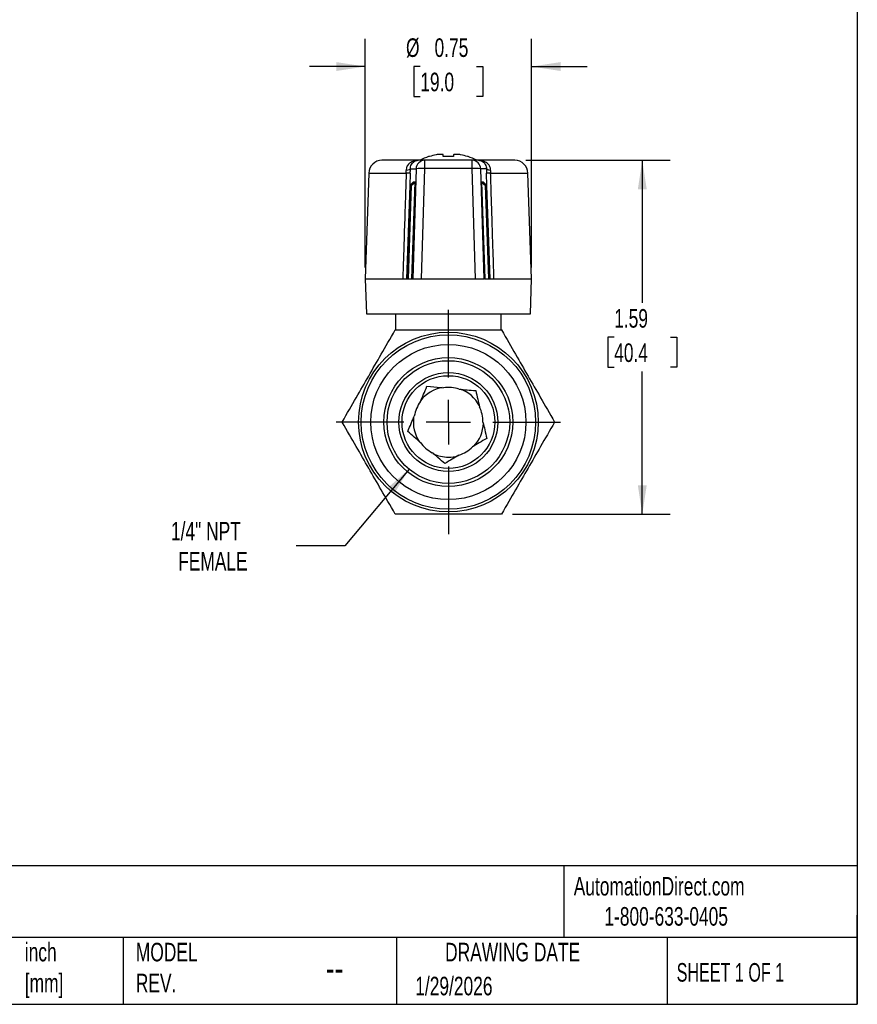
# Model space of a CAD drawing. Header units: inches. Extents: x 0.2 to 10.8, y 0.2 to 8.2.
# Tile 3 of 4: x 7 to 10.8, y 0.2 to 4.7. Entities that reach past the tile are written whole.
import ezdxf

# ---------------------------------------------------------------- set-up
doc = ezdxf.new("R2010")
doc.units = ezdxf.units.IN
doc.header["$MEASUREMENT"] = 0
doc.linetypes.add('SLD-Center', pattern=[0.75, 0.6, -0.05, 0.05, -0.05])
doc.linetypes.add('SLD-Solid', pattern=[0])
doc.layers.add('CENTER', color=40, linetype='SLD-Center')
doc.layers.add('DIMENSIONS', color=140, linetype='SLD-Solid', lineweight=25)
doc.layers.add('TEXT', color=140, linetype='SLD-Solid', lineweight=25)
doc.styles.add('SLDTEXTSTYLE0', font='TXT', dxfattribs={"width": 0.7})
doc.styles.add('SLDTEXTSTYLE1', font='TXT', dxfattribs={"width": 0.65})
doc.dimstyles.new('SLDDIMSTYLE0', dxfattribs={"dimtxt": 0.084961, "dimasz": 0.13, "dimexe": 0, "dimexo": 0.0625, "dimgap": 0.02124, "dimtad": 0, "dimtih": 1, "dimtoh": 1, "dimrnd": 1e-09, "dimdsep": 46, "dimtxsty": 'SLDTEXTSTYLE0', "dimsah": 1, "dimcen": 0.09, "dimadec": 0, "dimazin": 2, "dimtfac": 1, "dimtmove": 0, "dimatfit": 0, "dimfxl": 0, "dimfrac": 2, "dimtolj": 1, "dimtzin": 12, "dimarcsym": 0})
doc.dimstyles.new('SLDDIMSTYLE3', dxfattribs={"dimtxt": 0.084961, "dimasz": 0.13, "dimexe": 0, "dimexo": 0.0625, "dimgap": 0.02124, "dimtad": 0, "dimtih": 1, "dimtoh": 1, "dimrnd": 1e-09, "dimzin": 12, "dimdsep": 46, "dimtxsty": 'SLDTEXTSTYLE0', "dimsah": 1, "dimcen": 0.09, "dimadec": 0, "dimazin": 3, "dimtfac": 1, "dimtofl": 0, "dimtmove": 0, "dimatfit": 3, "dimfxl": 0, "dimfrac": 2, "dimtolj": 1, "dimtzin": 12, "dimarcsym": 0})
doc.dimstyles.new('SLDDIMSTYLE4', dxfattribs={"dimtxt": 0.084961, "dimasz": 0.13, "dimexe": 0, "dimexo": 0.0625, "dimgap": 0.02124, "dimtad": 0, "dimtih": 1, "dimtoh": 1, "dimrnd": 1e-09, "dimzin": 12, "dimdsep": 46, "dimtxsty": 'SLDTEXTSTYLE0', "dimsah": 1, "dimcen": 0, "dimadec": 0, "dimazin": 3, "dimtfac": 1, "dimtofl": 0, "dimtmove": 0, "dimatfit": 3, "dimfxl": 0, "dimfrac": 2, "dimtolj": 1, "dimtzin": 12, "dimarcsym": 0})

# ---------------------------------------------------------------- blocks, each defined once
blk = doc.blocks.new('_D_4')
at = {"layer": 'DIMENSIONS'}
for p, q in [((8.7363, 2.6526), (8.4487, 2.3085)), ((8.4487, 2.3085), (8.2299, 2.3085))]:
    blk.add_line(p, q, dxfattribs=at)
blk.add_solid([(8.7363, 2.6526), (8.6376, 2.5657), (8.6683, 2.5401)], dxfattribs=at)
at = {"layer": 'DIMENSIONS', "char_height": 0.08333, "attachment_point": 1, "style": 'SLDTEXTSTYLE0'}
for s, insert in [('1/4" NPT', (7.667, 2.416)), ('FEMALE', (7.6993, 2.2809))]:
    blk.add_mtext(s, dxfattribs=dict(at, insert=insert))
blk = doc.blocks.new('_D_5')
at = {"layer": 'DIMENSIONS'}
for p, q in [((8.5391, 3.5578), (8.5391, 4.5853)), ((9.2871, 3.5578), (9.2871, 4.5853)), ((8.5391, 4.4603), (8.2891, 4.4603)), ((8.7869, 4.4603), (8.7583, 4.4603)), ((8.7583, 4.4603), (8.7583, 4.3253)), ((9.0393, 4.4603), (9.0679, 4.4603)), ((9.0679, 4.4603), (9.0679, 4.3253)), ((9.2871, 4.4603), (9.5371, 4.4603)), ((8.7583, 4.3253), (8.7869, 4.3253)), ((9.0679, 4.3253), (9.0393, 4.3253))]:
    blk.add_line(p, q, dxfattribs=at)
for points in [[(8.5391, 4.4603), (8.4091, 4.4803), (8.4091, 4.4403)], [(9.2871, 4.4603), (9.4171, 4.4403), (9.4171, 4.4803)]]:
    blk.add_solid(points, dxfattribs=at)
at = {"layer": 'DIMENSIONS', "char_height": 0.08333, "attachment_point": 1, "style": 'SLDTEXTSTYLE0'}
for s, insert in [('%%c', (8.7227, 4.5868)), ('0.75', (8.851, 4.5868)), ('19.0', (8.7869, 4.4327))]:
    blk.add_mtext(s, dxfattribs=dict(at, insert=insert))
blk = doc.blocks.new('_D_6')
at = {"layer": 'DIMENSIONS'}
for p, q in [((9.2615, 4.0393), (9.9091, 4.0393)), ((9.7841, 4.0393), (9.7841, 3.399)), ((9.6579, 3.245), (9.6294, 3.245)), ((9.6294, 3.245), (9.6294, 3.11)), ((9.9104, 3.245), (9.9389, 3.245)), ((9.9389, 3.245), (9.9389, 3.11)), ((9.6294, 3.11), (9.6579, 3.11)), ((9.9389, 3.11), (9.9104, 3.11)), ((9.7841, 2.4507), (9.7841, 3.0909)), ((9.2018, 2.4507), (9.9091, 2.4507))]:
    blk.add_line(p, q, dxfattribs=at)
for points in [[(9.7841, 4.0393), (9.7641, 3.9093), (9.8041, 3.9093)], [(9.7841, 2.4507), (9.8041, 2.5807), (9.7641, 2.5807)]]:
    blk.add_solid(points, dxfattribs=at)
at = {"layer": 'DIMENSIONS', "char_height": 0.08333, "attachment_point": 1, "style": 'SLDTEXTSTYLE0'}
for s, insert in [('1.59', (9.6579, 3.3714)), ('40.4', (9.6579, 3.2174))]:
    blk.add_mtext(s, dxfattribs=dict(at, insert=insert))
blk = doc.blocks.new('SW_CENTERMARKSYMBOL_0')
at = {"layer": 'CENTER', "color": 0}
for p, q in [((0, 0.2), (0, 0.5035)), ((0, 0), (0, 0.1)), ((-0.2, 0), (-0.5035, 0)), ((0, 0), (-0.1, 0)), ((0, 0), (0, -0.1)), ((0, 0), (0.1, 0)), ((0.2, 0), (0.5035, 0)), ((0, -0.2), (0, -0.5035))]:
    blk.add_line(p, q, dxfattribs=at)

msp = doc.modelspace()

# ---------------------------------------------------------------- linework, layer by layer
for p, q in [((8.7772, 4.0393), (8.6147, 4.0393)), ((8.8072, 4.0393), (8.7772, 4.0393)), ((8.8072, 4.0027), (8.8072, 4.0393)), ((9.019, 4.0393), (8.8072, 4.0393)), ((8.8277, 4.056), (8.8245, 4.056)), ((8.8884, 4.0656), (8.866, 4.0656)), ((8.8895, 4.056), (8.8895, 4.0641)), ((8.9367, 4.056), (8.8895, 4.056)), ((8.9367, 4.0641), (8.9367, 4.056)), ((8.9602, 4.0656), (8.9378, 4.0656)), ((9.0017, 4.056), (8.9985, 4.056)), ((9.019, 4.0393), (9.019, 4.0027)), ((9.049, 4.0393), (9.019, 4.0393)), ((9.2115, 4.0393), (9.049, 4.0393)), ((8.5557, 3.9823), (8.5391, 3.5078)), ((8.5557, 3.9823), (8.7235, 3.9823)), ((8.7419, 3.9823), (8.74, 3.9251)), ((8.7424, 4.0013), (8.7679, 4.0013)), ((8.7679, 4.0013), (8.7531, 3.5078)), ((8.7923, 3.5078), (8.8072, 4.0027)), ((9.019, 4.0027), (8.8072, 4.0027)), ((9.019, 4.0027), (9.0339, 3.5078)), ((9.0731, 3.5078), (9.0583, 4.0013)), ((9.0839, 4.0013), (9.0583, 4.0013)), ((9.0863, 3.9251), (9.0843, 3.9823)), ((9.1027, 3.9823), (9.2706, 3.9823)), ((9.2871, 3.5078), (9.2706, 3.9823)), ((8.74, 3.9259), (8.7573, 3.9411)), ((8.7551, 3.9411), (8.74, 3.9259)), ((8.7573, 3.9411), (8.7422, 3.9258)), ((8.7422, 3.9258), (8.7595, 3.941)), ((8.7595, 3.941), (8.7444, 3.9258)), ((8.7444, 3.9258), (8.7617, 3.9409)), ((8.7617, 3.9409), (8.7466, 3.9257)), ((8.7466, 3.9257), (8.7639, 3.9408)), ((8.7488, 3.5078), (8.7639, 3.9408)), ((8.7573, 3.9411), (8.7551, 3.9411)), ((8.7595, 3.941), (8.7573, 3.9411)), ((8.7617, 3.9409), (8.7595, 3.941)), ((8.7639, 3.9408), (8.7617, 3.9409)), ((9.0645, 3.9409), (9.0623, 3.9408)), ((9.0623, 3.9408), (9.0775, 3.5078)), ((9.0623, 3.9408), (9.0796, 3.9257)), ((9.0667, 3.941), (9.0645, 3.9409)), ((9.0796, 3.9257), (9.0645, 3.9409)), ((9.0645, 3.9409), (9.0818, 3.9258)), ((9.0689, 3.9411), (9.0667, 3.941)), ((9.0818, 3.9258), (9.0667, 3.941)), ((9.0667, 3.941), (9.084, 3.9258)), ((9.0711, 3.9411), (9.0689, 3.9411)), ((9.084, 3.9258), (9.0689, 3.9411)), ((9.0862, 3.9259), (9.0689, 3.9411)), ((9.0711, 3.9411), (9.0862, 3.9259)), ((8.74, 3.9259), (8.7254, 3.5078)), ((8.7422, 3.9258), (8.7275, 3.5078)), ((8.7444, 3.9258), (8.7297, 3.5078)), ((8.7466, 3.9257), (8.7319, 3.5078)), ((9.0943, 3.5078), (9.0796, 3.9257)), ((9.0965, 3.5078), (9.0818, 3.9258)), ((9.0987, 3.5078), (9.084, 3.9258)), ((9.1009, 3.5078), (9.0862, 3.9259)), ((8.5391, 3.5078), (8.5446, 3.3503)), ((8.5391, 3.5078), (8.7082, 3.5078)), ((8.7254, 3.5078), (8.7275, 3.5078)), ((8.7275, 3.5078), (8.7297, 3.5078)), ((8.7297, 3.5078), (8.7319, 3.5078)), ((8.7319, 3.5078), (8.7488, 3.5078)), ((8.7488, 3.5078), (8.7531, 3.5078)), ((8.7531, 3.5078), (8.7923, 3.5078)), ((8.7923, 3.5078), (9.0339, 3.5078)), ((9.0339, 3.5078), (9.0731, 3.5078)), ((9.0775, 3.5078), (9.0731, 3.5078)), ((9.0775, 3.5078), (9.0943, 3.5078)), ((9.0943, 3.5078), (9.0965, 3.5078)), ((9.0965, 3.5078), (9.0987, 3.5078)), ((9.0987, 3.5078), (9.1009, 3.5078)), ((9.118, 3.5078), (9.2871, 3.5078)), ((9.2816, 3.3503), (9.2871, 3.5078)), ((8.5446, 3.3503), (8.9131, 3.3503)), ((8.6769, 3.2817), (8.6769, 3.3503)), ((8.9131, 3.3503), (9.2816, 3.3503)), ((9.1493, 3.3503), (9.1493, 3.2817)), ((8.6744, 3.2775), (8.6769, 3.2817)), ((9.1493, 3.2817), (9.1518, 3.2775))]:
    msp.add_line(p, q)
for radius in [0.4035, 0.3917, 0.3484, 0.2894, 0.2756, 0.2219, 0.2083]:
    msp.add_circle((8.9131, 2.8641), radius)
for centre, radius, start, end in [((8.6147, 3.9802), 0.0591, 90, 178), ((8.8072, 4), 0.0393, 90.0667, 178.073), ((8.9131, 3.7976), 0.2731, 108.9246, 117.7873), ((8.9131, 3.7976), 0.2721, 101.6867, 108.2857), ((8.9131, 3.7976), 0.2721, 71.7143, 78.3133), ((8.9131, 3.7976), 0.2731, 62.2127, 71.0754), ((9.019, 4), 0.0393, 1.927, 89.9333), ((9.2115, 3.9802), 0.0591, 2, 90), ((8.7933, 3.8367), 0.1665, 85.231, 98.7739), ((9.0329, 3.8367), 0.1665, 81.2261, 94.769), ((8.9131, 2.8641), 0.1575, 100.1458, 141.8841), ((8.9131, 2.8641), 0.1555, 71.7984, 98.1522), ((8.9131, 2.8641), 0.1575, 28.2312, 69.9484), ((8.9131, 2.8641), 0.1555, 143.7984, 170.1522), ((8.9131, 2.8641), 0.1555, 359.7984, 26.1522), ((8.9131, 2.8641), 0.1575, 172.0711, 213.8101), ((8.9131, 2.8641), 0.1575, 316.328, 358.0035), ((8.9131, 2.8641), 0.1555, 215.7984, 242.1522), ((8.9131, 2.8641), 0.1555, 287.7984, 314.1522), ((8.9131, 2.8641), 0.1575, 244.0062, 270), ((8.9131, 2.8641), 0.1575, 270, 286.0501)]:
    msp.add_arc(centre, radius, start, end)
for centre, major_axis, ratio, start_param, end_param in [((8.7047, 3.9809), (0.0031, 0.0527), 0.353783, 4.759784, 4.978444), ((8.7344, 3.9797), (0.0033, 0.092), 0.080638, 4.743134, 4.951762), ((9.0919, 3.9797), (-0.0033, 0.092), 0.080638, 1.331423, 1.540051), ((9.1215, 3.9809), (-0.0031, 0.0527), 0.353783, 1.304741, 1.523401)]:
    msp.add_ellipse(centre, major_axis=major_axis, ratio=ratio, start_param=start_param, end_param=end_param)
for points, knots in [([(8.7772, 4.0393), (8.7674, 4.0393), (8.7577, 4.0373), (8.7417, 4.0295), (8.7351, 4.0241), (8.7276, 4.0132), (8.7255, 4.0085), (8.7237, 4.0003), (8.7234, 3.997), (8.7235, 3.9937)], [0, 0, 0, 0, 0.355, 0.355, 0.675, 0.675, 0.875, 0.875, 1, 1, 1, 1]), ([(8.7424, 4.0013), (8.7424, 4.004), (8.7426, 4.0068), (8.744, 4.0136), (8.7455, 4.0175), (8.7489, 4.0237), (8.7507, 4.0261), (8.7526, 4.0282)], [0.5235308, 0.5235308, 0.5235308, 0.5235308, 0.6485308, 0.6485308, 0.8485308, 0.8485308, 1, 1, 1, 1]), ([(8.7526, 4.0282), (8.7548, 4.0306), (8.7572, 4.0326), (8.7652, 4.0376), (8.7713, 4.0393), (8.7772, 4.0393)], [0, 0, 0, 0, 0.1685186, 0.1685186, 0.5235186, 0.5235186, 0.5235186, 0.5235186]), ([(9.049, 4.0393), (9.0549, 4.0393), (9.061, 4.0376), (9.069, 4.0326), (9.0714, 4.0306), (9.0736, 4.0282)], [0, 0, 0, 0, 0.355, 0.355, 0.5235186, 0.5235186, 0.5235186, 0.5235186]), ([(9.1027, 3.9937), (9.1028, 3.997), (9.1025, 4.0003), (9.1007, 4.0085), (9.0986, 4.0132), (9.0911, 4.0241), (9.0845, 4.0295), (9.0685, 4.0373), (9.0588, 4.0393), (9.049, 4.0393)], [0, 0, 0, 0, 0.125, 0.125, 0.325, 0.325, 0.645, 0.645, 1, 1, 1, 1]), ([(9.0736, 4.0282), (9.0755, 4.0261), (9.0773, 4.0237), (9.0808, 4.0175), (9.0822, 4.0136), (9.0836, 4.0068), (9.0839, 4.004), (9.0839, 4.0013)], [0.5235308, 0.5235308, 0.5235308, 0.5235308, 0.675, 0.675, 0.875, 0.875, 1, 1, 1, 1]), ([(8.7235, 3.9823), (8.7225, 3.9523), (8.7216, 3.9223), (8.7206, 3.8924), (8.7195, 3.8581), (8.7184, 3.8238), (8.7173, 3.7896), (8.7166, 3.7682), (8.7159, 3.7468), (8.7152, 3.7253), (8.7149, 3.7146), (8.7146, 3.7039), (8.7142, 3.6932), (8.7137, 3.6761), (8.7131, 3.659), (8.7126, 3.6418), (8.7117, 3.6144), (8.7108, 3.587), (8.7099, 3.5596), (8.7094, 3.5423), (8.7088, 3.5251), (8.7082, 3.5078)], [0, 0, 0, 0, 0.189528, 0.189528, 0.189528, 0.406131, 0.406131, 0.406131, 0.541508, 0.541508, 0.541508, 0.609196, 0.609196, 0.609196, 0.717498, 0.717498, 0.717498, 0.89078, 0.89078, 0.89078, 1, 1, 1, 1]), ([(9.1027, 3.9823), (9.0975, 3.9822), (9.093, 3.9821), (9.0899, 3.9821), (9.0867, 3.9821), (9.0848, 3.9822), (9.0843, 3.9823)], [0, 0, 0, 0, 0.5, 0.5, 0.5, 1, 1, 1, 1]), ([(9.118, 3.5078), (9.1174, 3.5246), (9.1169, 3.5415), (9.1163, 3.5583), (9.1152, 3.5926), (9.1141, 3.6268), (9.113, 3.6611), (9.1123, 3.6825), (9.1117, 3.7039), (9.111, 3.7253), (9.1106, 3.736), (9.1103, 3.7468), (9.1099, 3.7575), (9.1094, 3.7746), (9.1088, 3.7917), (9.1083, 3.8088), (9.1074, 3.8363), (9.1065, 3.8637), (9.1056, 3.8911), (9.1047, 3.9215), (9.1037, 3.9519), (9.1027, 3.9823)], [0, 0, 0, 0, 0.106512, 0.106512, 0.106512, 0.323115, 0.323115, 0.323115, 0.458492, 0.458492, 0.458492, 0.526181, 0.526181, 0.526181, 0.634482, 0.634482, 0.634482, 0.807765, 0.807765, 0.807765, 1, 1, 1, 1]), ([(8.7082, 3.5078), (8.7108, 3.5078), (8.7131, 3.5078), (8.7173, 3.5078), (8.7191, 3.5078), (8.7222, 3.5078), (8.7234, 3.5078), (8.7252, 3.5078), (8.7257, 3.5078), (8.7259, 3.5078)], [0, 0, 0, 0, 0.02301859, 0.02301859, 0.04603172, 0.04603172, 0.06904826, 0.06904826, 0.09206968, 0.09206968, 0.09206968, 0.09206968]), ([(9.1003, 3.5078), (9.1005, 3.5078), (9.1011, 3.5078), (9.1028, 3.5078), (9.1041, 3.5078), (9.1071, 3.5078), (9.109, 3.5078), (9.1131, 3.5078), (9.1155, 3.5078), (9.118, 3.5078)], [0.000001, 0.000001, 0.000001, 0.000001, 0.02301925, 0.02301925, 0.04603272, 0.04603272, 0.06904896, 0.06904896, 0.09207078, 0.09207078, 0.09207078, 0.09207078]), ([(8.4358, 2.8641), (8.4587, 2.9039), (8.4792, 2.9393), (8.5182, 3.0068), (8.5366, 3.0388), (8.5736, 3.1028), (8.592, 3.1347), (8.631, 3.2022), (8.6515, 3.2377), (8.6744, 3.2775)], [0, 0, 0, 0, 0.25, 0.25, 0.5, 0.5, 0.75, 0.75, 1, 1, 1, 1]), ([(8.6744, 3.2775), (8.7204, 3.2775), (8.7613, 3.2775), (8.8393, 3.2775), (8.8762, 3.2775), (8.9131, 3.2775)], [0, 0, 0, 0, 0.5, 0.5, 1, 1, 1, 1]), ([(8.9131, 3.2775), (8.95, 3.2775), (8.9869, 3.2775), (9.0649, 3.2775), (9.1058, 3.2775), (9.1518, 3.2775)], [0, 0, 0, 0, 0.5, 0.5, 1, 1, 1, 1]), ([(9.1518, 3.2775), (9.1747, 3.2377), (9.1952, 3.2022), (9.2342, 3.1347), (9.2526, 3.1028), (9.2896, 3.0388), (9.308, 3.0068), (9.347, 2.9393), (9.3675, 2.9039), (9.3904, 2.8641)], [0, 0, 0, 0, 0.25, 0.25, 0.5, 0.5, 0.75, 0.75, 1, 1, 1, 1]), ([(8.6744, 2.4507), (8.6515, 2.4905), (8.631, 2.526), (8.592, 2.5935), (8.5736, 2.6254), (8.5366, 2.6894), (8.5182, 2.7213), (8.4792, 2.7888), (8.4587, 2.8243), (8.4358, 2.8641)], [0, 0, 0, 0, 0.25, 0.25, 0.5, 0.5, 0.75, 0.75, 1, 1, 1, 1]), ([(9.3904, 2.8641), (9.3675, 2.8243), (9.347, 2.7888), (9.308, 2.7213), (9.2896, 2.6894), (9.2526, 2.6254), (9.2342, 2.5935), (9.1952, 2.526), (9.1747, 2.4905), (9.1518, 2.4507)], [0, 0, 0, 0, 0.25, 0.25, 0.5, 0.5, 0.75, 0.75, 1, 1, 1, 1]), ([(9.1518, 2.4507), (9.1058, 2.4507), (9.0649, 2.4507), (8.9869, 2.4507), (8.95, 2.4507), (8.8762, 2.4507), (8.8393, 2.4507), (8.7613, 2.4507), (8.7204, 2.4507), (8.6744, 2.4507)], [0, 0, 0, 0, 0.25, 0.25, 0.5, 0.5, 0.75, 0.75, 1, 1, 1, 1])]:
    msp.add_open_spline(points, degree=3, knots=knots)
for points in [[(8.866, 4.0656), (8.8634, 4.0652), (8.8607, 4.0647), (8.858, 4.0641)], [(8.8895, 4.0641), (8.8895, 4.0647), (8.8891, 4.0652), (8.8884, 4.0656)], [(8.9378, 4.0656), (8.9371, 4.0652), (8.9367, 4.0647), (8.9367, 4.0641)], [(8.9682, 4.0641), (8.9655, 4.0647), (8.9628, 4.0652), (8.9602, 4.0656)], [(8.7424, 4.0013), (8.7419, 3.9997), (8.7379, 3.9966), (8.7289, 3.9944), (8.7235, 3.9937)], [(8.7419, 3.9823), (8.7414, 3.9822), (8.7376, 3.9821), (8.7287, 3.9822), (8.7235, 3.9823)], [(9.1027, 3.9937), (9.0974, 3.9944), (9.0883, 3.9966), (9.0843, 3.9997), (9.0839, 4.0013)], [(8.7876, 2.9559), (8.7967, 2.9774), (8.806, 2.9992), (8.8168, 3.0246)], [(8.8168, 3.0246), (8.8389, 3.0226), (8.8584, 3.0209), (8.8774, 3.0192)], [(8.8774, 3.0192), (8.882, 3.0188), (8.8865, 3.0184), (8.8911, 3.018)], [(8.9617, 3.0118), (8.9849, 3.0098), (9.0085, 3.0077), (9.036, 3.0053)], [(9.036, 3.0053), (9.0421, 2.9784), (9.0475, 2.9554), (9.0527, 2.9326)], [(8.7307, 2.8221), (8.7415, 2.8474), (8.7508, 2.8692), (8.7599, 2.8907)], [(9.0686, 2.8635), (9.0739, 2.8408), (9.0792, 2.8177), (9.0854, 2.7909)], [(8.787, 2.7731), (8.7694, 2.7884), (8.7515, 2.804), (8.7307, 2.8221)], [(9.0854, 2.7909), (9.0617, 2.7767), (9.0414, 2.7645), (9.0214, 2.7525)], [(8.8967, 2.6776), (8.8759, 2.6957), (8.8581, 2.7113), (8.8405, 2.7266)], [(8.9606, 2.716), (8.9406, 2.704), (8.9203, 2.6918), (8.8967, 2.6776)]]:
    msp.add_open_spline(points, degree=3)
at = {"layer": 'TEXT'}
for p, q in [((10.75, 8.25), (10.75, 0.25)), ((10.75, 0.8711), (0.25, 0.8711)), ((9.4321, 0.8711), (9.4321, 0.55)), ((10.75, 0.25), (10.75, 0.65)), ((10.75, 0.55), (0.25, 0.55)), ((7.4528, 0.55), (7.4528, 0.25)), ((8.6797, 0.55), (8.6797, 0.25)), ((9.8956, 0.55), (9.8956, 0.25)), ((0.25, 0.25), (10.75, 0.25))]:
    msp.add_line(p, q, dxfattribs=at)

# ---------------------------------------------------------------- block references
at = {"layer": 'CENTER'}
msp.add_blockref('SW_CENTERMARKSYMBOL_0', (8.9131, 2.8641), dxfattribs=at)

# ---------------------------------------------------------------- texts
at = {"layer": 'TEXT'}
for s, insert, char_height, attachment_point, style in [('AutomationDirect.com', (9.4762, 0.8219), 0.083333, 1, 'SLDTEXTSTYLE0'), ('1-800-633-0405', (9.6138, 0.6865), 0.083333, 1, 'SLDTEXTSTYLE0'), ('inch^J[mm]', (7.0104, 0.5261), 0.08333, 1, 'SLDTEXTSTYLE0'), ('MODEL ^JREV.', (7.5092, 0.5261), 0.083333, 1, 'SLDTEXTSTYLE0'), ('DRAWING DATE', (9.2018, 0.5261), 0.083333, 2, 'SLDTEXTSTYLE0'), ('--', (8.3633, 0.4754), 0.125, 1, 'SLDTEXTSTYLE0'), ('SHEET 1 OF 1', (9.9386, 0.4351), 0.083333, 1, 'SLDTEXTSTYLE1'), ('1/29/2026', (8.7643, 0.3737), 0.08333, 1, 'SLDTEXTSTYLE0')]:
    msp.add_mtext(s, dxfattribs=dict(at, insert=insert, char_height=char_height, attachment_point=attachment_point, style=style))

# ---------------------------------------------------------------- dimensions: what is measured, and where the dimension line sits
at = {"layer": 'DIMENSIONS'}
dim = msp.add_linear_dim(base=(8.5391, 4.4603), p1=(9.2871, 3.5078), p2=(8.5391, 3.5078), text='%%c<>', dimstyle='SLDDIMSTYLE0', dxfattribs=at)
dim.commit()
dim.dimension.update_dxf_attribs({"geometry": '_D_5', "text_midpoint": (8.9131, 4.4603), "dimtype": 160})
dim = msp.add_linear_dim(base=(9.7841, 4.0393), p1=(9.1518, 2.4507), p2=(9.2115, 4.0393), angle=90, dimstyle='SLDDIMSTYLE3', dxfattribs=at)
dim.commit()
dim.dimension.update_dxf_attribs({"geometry": '_D_6', "text_midpoint": (9.7841, 3.245), "dimtype": 160})
dim = msp.add_diameter_dim_2p(p1=(9.0899, 3.0755), p2=(8.7363, 2.6526), text='1/4" NPT\\PFEMALE', dimstyle='SLDDIMSTYLE4', override={"dimpost": '<>'}, dxfattribs=at)
dim.commit()
dim.dimension.update_dxf_attribs({"geometry": '_D_4', "text_midpoint": (7.9172, 2.3085), "dimtype": 163})

doc.saveas('drawing.dxf')
